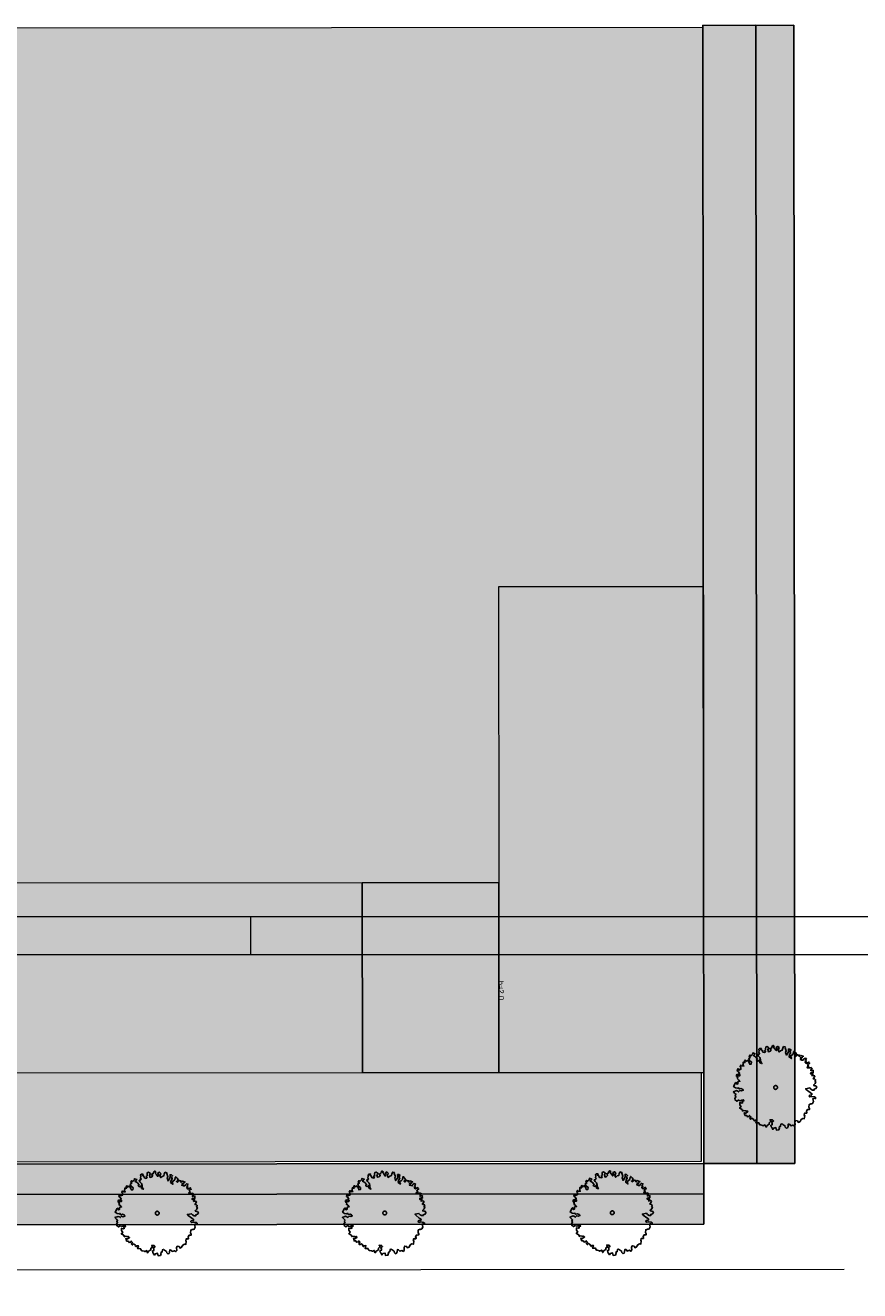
# Model space of a CAD drawing. Header units: metres. Extents: x -5569892 to 1712241, y -5568463 to 2085.
# Tile 54 of 68: x -40 to 15, y 103 to 186. Entities that reach past the tile are written whole.
import ezdxf

# ---------------------------------------------------------------- set-up
doc = ezdxf.new("R2010")
doc.units = ezdxf.units.M
doc.header["$LTSCALE"] = 0.5
doc.linetypes.add('ISO-02 Strichlinie', pattern=[3.81, 3.048, -0.762])
for name, color, linetype, lineweight in [('02.00_Gebäude-Dachlinien Neubau etc', 7, 'Continuous', 9), ('02.02_Nutzung. Gebäude-Wohnen. Gewerbe im EG', 7, 'Continuous', 9), ('02.02_Nutzung. Gebäude-Wohnen. Neubau (Geschosswohnen)', 7, 'Continuous', 9), ('03.10_Nutzung. Baufeld-Wohnen', 7, 'Continuous', 9), ('70 -74 Zeichnungsblatt- 4 Plankopf Linie', 7, 'Continuous', 13), ('99.02_Vermesserplan-Höhenpunkt EIF', 7, 'Continuous', 18), ('99.04_Erschließung_VP-S-Borde-Kantenstein', 7, 'Continuous', 25), ('Keine', 7, 'Continuous', 9)]:
    doc.layers.add(name, color=color, linetype=linetype, lineweight=lineweight)
for name, color, linetype, lineweight, true_color in [('99.04_1.BA Verkehrsanlagen-Achse', 1, 'Continuous', 20, 0xff0000), ('99.04_Erschließung_VP-KRA_S-LP-Krampnitz 1.BA$0$S-Achse', 1, 'Continuous', 20, 0xff0000), ('99.04_Erschließung_VP-S-Achse', 1, 'Continuous', 20, 0xff0000), ('99.04_Erschließung_VP-S-Farben-Gehweg-Betonsteinpflaster', 7, 'Continuous', 25, 0xffd6a8), ('99.04_Erschließung_VP-S-Farben-Grünflächen', 7, 'Continuous', 25, 0xc2e687), ('99.04_Erschließung_VP-S-Farben-Regengarten', 7, 'Continuous', 25, 0x60d2fb), ('S-Baum', 7, 'Continuous', 25, 0x4c994c)]:
    doc.layers.add(name, color=color, linetype=linetype, lineweight=lineweight, true_color=true_color)
doc.styles.add('Arial', font='arial.ttf')

# ---------------------------------------------------------------- blocks, each defined once
blk = doc.blocks.new('Gruppe-4')
at = {"layer": 'S-Baum', "flags": 128}
blk.add_lwpolyline([(12.428, 116.145), (12.36, 116.148), (12.282, 116.17), (12.283, 116.218), (12.374, 116.303), (12.417, 116.417), (12.37, 116.439), (12.372, 116.487), (12.41, 116.545), (12.336, 116.607), (12.256, 116.598), (12.269, 116.637), (12.341, 116.743), (12.351, 116.81), (12.264, 116.833), (12.167, 116.808), (12.228, 116.913), (12.084, 116.927), (12.075, 117.006), (12.175, 117.023), (12.251, 117.02), (12.246, 117.128), (12.267, 117.155), (12.18, 117.178), (12.099, 117.133), (12.102, 117.209), (12.184, 117.285), (12.106, 117.347), (12.027, 117.33), (11.95, 117.333), (11.851, 117.325), (11.873, 117.395), (11.953, 117.429), (11.877, 117.502), (11.948, 117.588), (12.016, 117.614), (11.961, 117.644), (11.963, 117.712), (11.874, 117.666), (11.785, 117.621), (11.717, 117.711), (11.797, 117.748), (11.73, 117.779), (11.773, 117.865), (11.796, 117.952), (11.709, 117.975), (11.627, 117.91), (11.585, 117.832), (11.497, 117.835), (11.391, 117.878), (11.472, 117.915), (11.395, 117.997), (11.514, 117.993), (11.545, 118.068), (11.605, 118.086), (11.499, 118.121), (11.429, 118.151), (11.37, 118.094), (11.311, 118.087), (11.342, 118.163), (11.246, 118.177), (11.186, 118.179), (11.145, 118.121), (11.095, 118.075), (11.037, 118.125), (11.099, 118.182), (11.14, 118.24), (11.076, 118.339), (10.991, 118.429), (10.959, 118.391), (10.934, 118.236), (10.843, 118.16), (10.754, 118.106), (10.807, 117.937), (10.656, 118.05), (10.689, 118.196), (10.76, 118.301), (10.708, 118.43), (10.787, 118.496), (10.701, 118.566), (10.614, 118.569), (10.63, 118.453), (10.606, 118.335), (10.484, 118.163), (10.431, 118.341), (10.474, 118.438), (10.401, 118.644), (10.414, 118.692), (10.297, 118.727), (10.236, 118.622), (10.212, 118.495), (10.103, 118.459), (10.002, 118.375), (9.946, 118.476), (10.003, 118.658), (9.918, 118.74), (9.817, 118.684), (9.862, 118.586), (9.809, 118.461), (9.707, 118.609), (9.641, 118.681), (9.672, 118.748), (9.606, 118.81), (9.527, 118.733), (9.513, 118.646), (9.395, 118.591), (9.48, 118.509), (9.397, 118.415), (9.3, 118.39), (9.258, 118.544), (9.255, 118.547), (9.328, 118.641), (9.204, 118.733), (9.115, 118.699), (9.1, 118.592), (9.109, 118.504), (9.036, 118.456), (9.105, 118.405), (9.052, 118.328), (8.928, 118.363), (8.873, 118.493), (8.795, 118.523), (8.837, 118.601), (8.721, 118.594), (8.669, 118.548), (8.685, 118.448), (8.662, 118.361), (8.71, 118.263), (8.657, 118.217), (8.581, 118.208), (8.634, 118.099), (8.738, 117.999), (8.784, 117.851), (8.788, 117.723), (8.863, 117.613), (8.738, 117.665), (8.704, 117.833), (8.623, 117.777), (8.509, 117.84), (8.579, 117.906), (8.448, 118.046), (8.315, 118.13), (8.415, 118.253), (8.261, 118.307), (8.238, 118.211), (8.136, 118.116), (8.081, 118.166), (8.027, 118.06), (8.095, 118.001), (7.994, 117.945), (8.049, 117.808), (8.182, 117.704), (8.169, 117.577), (8.061, 117.561), (8.033, 117.669), (7.923, 117.832), (7.861, 117.763), (7.775, 117.825), (7.727, 117.807), (7.762, 117.679), (7.702, 117.672), (7.635, 117.703), (7.633, 117.635), (7.63, 117.556), (7.589, 117.52), (7.675, 117.45), (7.547, 117.434), (7.481, 117.504), (7.43, 117.399), (7.476, 117.357), (7.483, 117.23), (7.343, 117.175), (7.357, 117.245), (7.286, 117.265), (7.245, 117.122), (7.311, 117.08), (7.395, 116.97), (7.334, 116.924), (7.42, 116.87), (7.409, 116.794), (7.29, 116.798), (7.246, 116.907), (7.185, 116.849), (7.193, 116.761), (7.279, 116.699), (7.247, 116.613), (7.333, 116.542), (7.417, 116.431), (7.389, 116.444), (7.289, 116.416), (7.284, 116.28), (7.204, 116.243), (7.226, 116.311), (7.16, 116.361), (7.119, 116.334), (6.995, 116.095), (7.119, 116.003), (7.254, 115.987), (7.315, 116.016), (7.369, 115.935), (7.488, 115.959), (7.583, 115.919), (7.64, 115.847), (7.531, 115.802), (7.416, 115.834), (7.334, 115.741), (7.276, 115.783), (7.189, 115.825), (6.983, 115.742), (7.076, 115.642), (7.161, 115.56), (7.102, 115.494), (7.156, 115.425), (7.076, 115.311), (7.101, 115.211), (7.214, 115.128), (7.324, 115.204), (7.43, 115.152), (7.55, 115.196), (7.639, 115.221), (7.685, 115.163), (7.547, 115.1), (7.604, 115.039), (7.533, 115.01), (7.409, 115.034), (7.404, 114.898), (7.496, 114.76), (7.397, 114.684), (7.483, 114.621), (7.558, 114.582), (7.594, 114.482), (7.654, 114.508), (7.781, 114.487), (7.848, 114.473), (7.878, 114.5), (7.944, 114.442), (7.793, 114.328), (7.706, 114.37), (7.751, 114.194), (7.867, 114.19), (7.912, 114.1), (8.021, 114.125), (8.054, 114.192), (8.139, 114.101), (8.067, 114.007), (8.067, 113.996), (8.142, 113.937), (8.212, 114.011), (8.328, 113.931), (8.315, 113.872), (8.373, 113.822), (8.403, 113.877), (8.53, 113.884), (8.476, 113.699), (8.572, 113.696), (8.671, 113.693), (8.689, 113.635), (8.726, 113.575), (8.774, 113.562), (8.929, 113.528), (8.947, 113.499), (8.968, 113.519), (9.077, 113.571), (9.102, 113.463), (9.14, 113.414), (9.203, 113.519), (9.353, 113.613), (9.356, 113.709), (9.468, 113.833), (9.4, 113.903), (9.558, 113.897), (9.632, 113.827), (9.493, 113.733), (9.551, 113.694), (9.547, 113.575), (9.458, 113.539), (9.472, 113.442), (9.51, 113.401), (9.585, 113.271), (9.647, 113.357), (9.793, 113.392), (9.827, 113.223), (9.983, 113.249), (10.027, 113.375), (10.01, 113.444), (10.099, 113.48), (10.123, 113.624), (10.192, 113.641), (10.25, 113.6), (10.383, 113.507), (10.411, 113.41), (10.476, 113.349), (10.557, 113.377), (10.588, 113.464), (10.602, 113.619), (10.68, 113.605), (10.765, 113.514), (10.902, 113.56), (10.999, 113.498), (11.062, 113.583), (11.048, 113.751), (11.088, 113.857), (11.206, 113.833), (11.279, 113.732), (11.38, 113.788), (11.453, 113.932), (11.563, 113.996), (11.661, 113.973), (11.688, 114.187), (11.649, 114.197), (11.682, 114.343), (11.741, 114.341), (11.817, 114.33), (11.838, 114.358), (11.838, 114.366), (11.805, 114.475), (11.877, 114.591), (11.913, 114.579), (12.013, 114.587), (12.015, 114.646), (11.97, 114.744), (11.984, 114.918), (12.015, 114.917), (12.085, 114.963), (12.133, 114.953), (12.213, 114.979), (12.274, 115.104), (12.232, 115.292), (12.341, 115.336), (12.399, 115.286), (12.402, 115.374), (12.335, 115.416), (12.158, 115.442), (12.021, 115.415), (11.975, 115.476), (12.017, 115.534), (12.153, 115.549), (12.164, 115.625), (12.042, 115.697), (11.813, 115.883), (11.756, 115.953), (12.021, 116.001), (12.098, 115.922), (12.203, 115.859), (12.319, 115.866), (12.313, 115.923), (12.313, 115.923), (12.43, 115.967), (12.482, 116.064)], close=True, dxfattribs=at)
at = {"layer": 'S-Baum'}
blk.add_rational_spline([(9.739, 115.914), (9.501, 115.978), (9.565, 116.216), (9.803, 116.152), (10.041, 116.089), (9.977, 115.851), (9.739, 115.914)], [1, 0.333333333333, 0.333333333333, 1, 0.333333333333, 0.333333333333, 1], degree=3, knots=[0, 0, 0, 0, 0.5, 0.5, 0.5, 1, 1, 1, 1], dxfattribs=at)
blk = doc.blocks.new('Gruppe-11')
at = {"layer": 'S-Baum', "flags": 128}
blk.add_lwpolyline([(1.656, 107.886), (1.588, 107.889), (1.51, 107.911), (1.511, 107.959), (1.602, 108.044), (1.645, 108.158), (1.598, 108.18), (1.6, 108.228), (1.638, 108.286), (1.564, 108.348), (1.485, 108.339), (1.497, 108.378), (1.569, 108.483), (1.58, 108.551), (1.493, 108.574), (1.395, 108.549), (1.456, 108.654), (1.312, 108.668), (1.303, 108.747), (1.403, 108.764), (1.479, 108.761), (1.474, 108.869), (1.495, 108.896), (1.408, 108.919), (1.327, 108.874), (1.33, 108.95), (1.412, 109.026), (1.335, 109.088), (1.255, 109.071), (1.178, 109.074), (1.079, 109.066), (1.101, 109.136), (1.182, 109.17), (1.105, 109.243), (1.176, 109.329), (1.244, 109.355), (1.189, 109.385), (1.191, 109.453), (1.102, 109.407), (1.013, 109.362), (0.945, 109.452), (1.025, 109.489), (0.959, 109.52), (1.001, 109.606), (1.024, 109.693), (0.937, 109.716), (0.855, 109.651), (0.813, 109.573), (0.726, 109.576), (0.619, 109.619), (0.7, 109.656), (0.623, 109.738), (0.742, 109.734), (0.773, 109.809), (0.833, 109.827), (0.727, 109.862), (0.657, 109.892), (0.598, 109.835), (0.539, 109.828), (0.57, 109.904), (0.474, 109.918), (0.415, 109.92), (0.373, 109.862), (0.323, 109.816), (0.266, 109.866), (0.327, 109.923), (0.369, 109.981), (0.304, 110.08), (0.219, 110.17), (0.187, 110.132), (0.162, 109.977), (0.071, 109.901), (-0.018, 109.847), (0.036, 109.678), (-0.116, 109.791), (-0.083, 109.937), (-0.011, 110.042), (-0.064, 110.171), (0.015, 110.236), (-0.07, 110.307), (-0.158, 110.31), (-0.142, 110.194), (-0.166, 110.076), (-0.288, 109.904), (-0.341, 110.082), (-0.298, 110.179), (-0.371, 110.385), (-0.358, 110.433), (-0.475, 110.468), (-0.536, 110.363), (-0.56, 110.236), (-0.668, 110.2), (-0.77, 110.116), (-0.826, 110.217), (-0.769, 110.399), (-0.854, 110.481), (-0.955, 110.425), (-0.91, 110.327), (-0.963, 110.202), (-1.065, 110.349), (-1.131, 110.422), (-1.1, 110.489), (-1.166, 110.551), (-1.245, 110.474), (-1.259, 110.387), (-1.377, 110.332), (-1.292, 110.25), (-1.375, 110.156), (-1.472, 110.131), (-1.514, 110.285), (-1.517, 110.288), (-1.443, 110.382), (-1.568, 110.474), (-1.657, 110.44), (-1.671, 110.333), (-1.663, 110.245), (-1.736, 110.197), (-1.666, 110.146), (-1.72, 110.069), (-1.843, 110.104), (-1.898, 110.233), (-1.977, 110.264), (-1.934, 110.342), (-2.051, 110.335), (-2.103, 110.289), (-2.087, 110.189), (-2.11, 110.102), (-2.062, 110.004), (-2.114, 109.958), (-2.191, 109.949), (-2.138, 109.84), (-2.034, 109.74), (-1.988, 109.591), (-1.984, 109.464), (-1.908, 109.354), (-2.034, 109.406), (-2.068, 109.574), (-2.149, 109.518), (-2.263, 109.581), (-2.193, 109.647), (-2.324, 109.787), (-2.457, 109.87), (-2.357, 109.994), (-2.51, 110.048), (-2.533, 109.952), (-2.636, 109.857), (-2.691, 109.907), (-2.745, 109.801), (-2.676, 109.742), (-2.777, 109.686), (-2.723, 109.548), (-2.59, 109.445), (-2.603, 109.318), (-2.711, 109.302), (-2.739, 109.41), (-2.849, 109.573), (-2.911, 109.504), (-2.997, 109.566), (-3.045, 109.548), (-3.01, 109.42), (-3.07, 109.413), (-3.137, 109.444), (-3.139, 109.376), (-3.142, 109.297), (-3.182, 109.261), (-3.097, 109.191), (-3.225, 109.175), (-3.291, 109.245), (-3.342, 109.139), (-3.295, 109.098), (-3.289, 108.971), (-3.429, 108.916), (-3.415, 108.986), (-3.485, 109.006), (-3.527, 108.863), (-3.461, 108.821), (-3.377, 108.711), (-3.438, 108.665), (-3.352, 108.611), (-3.363, 108.535), (-3.481, 108.539), (-3.526, 108.648), (-3.587, 108.59), (-3.579, 108.502), (-3.493, 108.44), (-3.525, 108.353), (-3.439, 108.283), (-3.355, 108.172), (-3.383, 108.185), (-3.483, 108.157), (-3.488, 108.021), (-3.568, 107.984), (-3.546, 108.051), (-3.612, 108.102), (-3.653, 108.075), (-3.777, 107.836), (-3.653, 107.744), (-3.517, 107.728), (-3.457, 107.757), (-3.403, 107.676), (-3.283, 107.7), (-3.189, 107.66), (-3.132, 107.588), (-3.241, 107.543), (-3.356, 107.575), (-3.438, 107.482), (-3.496, 107.524), (-3.582, 107.566), (-3.789, 107.483), (-3.696, 107.383), (-3.611, 107.301), (-3.67, 107.235), (-3.616, 107.166), (-3.696, 107.052), (-3.671, 106.952), (-3.558, 106.869), (-3.448, 106.945), (-3.342, 106.893), (-3.222, 106.937), (-3.133, 106.962), (-3.087, 106.904), (-3.225, 106.841), (-3.168, 106.78), (-3.239, 106.751), (-3.363, 106.775), (-3.368, 106.639), (-3.276, 106.5), (-3.375, 106.425), (-3.289, 106.362), (-3.214, 106.323), (-3.178, 106.223), (-3.118, 106.249), (-2.991, 106.228), (-2.923, 106.214), (-2.894, 106.241), (-2.828, 106.183), (-2.979, 106.069), (-3.066, 106.111), (-3.021, 105.934), (-2.905, 105.931), (-2.86, 105.841), (-2.751, 105.866), (-2.718, 105.933), (-2.633, 105.842), (-2.704, 105.748), (-2.705, 105.737), (-2.63, 105.678), (-2.56, 105.752), (-2.444, 105.672), (-2.457, 105.613), (-2.399, 105.563), (-2.369, 105.618), (-2.242, 105.625), (-2.296, 105.44), (-2.2, 105.437), (-2.101, 105.434), (-2.083, 105.376), (-2.045, 105.316), (-1.998, 105.303), (-1.843, 105.269), (-1.824, 105.24), (-1.804, 105.259), (-1.695, 105.312), (-1.67, 105.204), (-1.632, 105.155), (-1.569, 105.26), (-1.419, 105.354), (-1.415, 105.45), (-1.304, 105.574), (-1.372, 105.644), (-1.214, 105.638), (-1.14, 105.568), (-1.279, 105.474), (-1.221, 105.435), (-1.225, 105.316), (-1.314, 105.28), (-1.3, 105.183), (-1.262, 105.142), (-1.187, 105.012), (-1.124, 105.098), (-0.979, 105.132), (-0.945, 104.964), (-0.788, 104.99), (-0.745, 105.116), (-0.762, 105.185), (-0.673, 105.221), (-0.648, 105.365), (-0.58, 105.382), (-0.522, 105.34), (-0.389, 105.248), (-0.361, 105.151), (-0.295, 105.089), (-0.215, 105.118), (-0.184, 105.205), (-0.17, 105.36), (-0.092, 105.346), (-0.007, 105.255), (0.131, 105.301), (0.228, 105.239), (0.29, 105.324), (0.276, 105.492), (0.316, 105.598), (0.434, 105.574), (0.507, 105.472), (0.608, 105.528), (0.681, 105.673), (0.791, 105.737), (0.889, 105.714), (0.916, 105.928), (0.877, 105.938), (0.91, 106.084), (0.969, 106.082), (1.045, 106.071), (1.066, 106.099), (1.066, 106.107), (1.033, 106.216), (1.105, 106.332), (1.142, 106.32), (1.241, 106.327), (1.243, 106.387), (1.198, 106.485), (1.213, 106.659), (1.244, 106.658), (1.313, 106.704), (1.361, 106.694), (1.441, 106.72), (1.502, 106.845), (1.46, 107.033), (1.569, 107.077), (1.627, 107.027), (1.63, 107.115), (1.563, 107.157), (1.386, 107.183), (1.249, 107.156), (1.203, 107.217), (1.245, 107.275), (1.381, 107.29), (1.392, 107.366), (1.27, 107.438), (1.041, 107.624), (0.984, 107.694), (1.249, 107.742), (1.326, 107.663), (1.431, 107.6), (1.548, 107.607), (1.541, 107.664), (1.541, 107.664), (1.658, 107.708), (1.71, 107.805)], close=True, dxfattribs=at)
at = {"layer": 'S-Baum'}
blk.add_rational_spline([(-1.033, 107.655), (-1.271, 107.719), (-1.207, 107.957), (-0.969, 107.893), (-0.731, 107.83), (-0.795, 107.592), (-1.033, 107.655)], [1, 0.333333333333, 0.333333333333, 1, 0.333333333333, 0.333333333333, 1], degree=3, knots=[0, 0, 0, 0, 0.5, 0.5, 0.5, 1, 1, 1, 1], dxfattribs=at)
blk = doc.blocks.new('Gruppe-12')
at = {"layer": 'S-Baum', "flags": 128}
blk.add_lwpolyline([(-13.344, 107.874), (-13.412, 107.876), (-13.49, 107.899), (-13.489, 107.947), (-13.398, 108.031), (-13.355, 108.146), (-13.402, 108.167), (-13.4, 108.215), (-13.362, 108.273), (-13.436, 108.335), (-13.515, 108.327), (-13.503, 108.366), (-13.431, 108.471), (-13.42, 108.538), (-13.507, 108.561), (-13.605, 108.536), (-13.544, 108.642), (-13.688, 108.655), (-13.697, 108.735), (-13.597, 108.751), (-13.521, 108.748), (-13.526, 108.856), (-13.505, 108.884), (-13.592, 108.906), (-13.673, 108.861), (-13.67, 108.937), (-13.588, 109.014), (-13.665, 109.076), (-13.745, 109.059), (-13.822, 109.061), (-13.921, 109.053), (-13.899, 109.123), (-13.818, 109.157), (-13.895, 109.231), (-13.824, 109.316), (-13.756, 109.342), (-13.811, 109.372), (-13.809, 109.44), (-13.898, 109.395), (-13.987, 109.35), (-14.055, 109.44), (-13.975, 109.477), (-14.041, 109.507), (-13.999, 109.593), (-13.976, 109.68), (-14.063, 109.703), (-14.145, 109.638), (-14.187, 109.56), (-14.274, 109.563), (-14.381, 109.606), (-14.3, 109.643), (-14.376, 109.725), (-14.258, 109.721), (-14.227, 109.796), (-14.167, 109.814), (-14.273, 109.849), (-14.343, 109.88), (-14.402, 109.822), (-14.461, 109.816), (-14.43, 109.891), (-14.526, 109.906), (-14.585, 109.908), (-14.627, 109.85), (-14.677, 109.803), (-14.734, 109.853), (-14.673, 109.911), (-14.631, 109.969), (-14.696, 110.067), (-14.781, 110.158), (-14.813, 110.119), (-14.838, 109.964), (-14.929, 109.888), (-15.018, 109.835), (-14.964, 109.666), (-15.116, 109.778), (-15.083, 109.924), (-15.011, 110.03), (-15.064, 110.159), (-14.985, 110.224), (-15.07, 110.295), (-15.158, 110.298), (-15.142, 110.181), (-15.166, 110.063), (-15.288, 109.892), (-15.341, 110.069), (-15.298, 110.167), (-15.371, 110.373), (-15.358, 110.42), (-15.475, 110.456), (-15.536, 110.35), (-15.56, 110.224), (-15.668, 110.188), (-15.77, 110.103), (-15.826, 110.204), (-15.769, 110.386), (-15.854, 110.468), (-15.955, 110.412), (-15.91, 110.315), (-15.963, 110.189), (-16.065, 110.337), (-16.131, 110.41), (-16.1, 110.477), (-16.166, 110.538), (-16.245, 110.462), (-16.259, 110.375), (-16.377, 110.319), (-16.292, 110.237), (-16.375, 110.144), (-16.472, 110.119), (-16.514, 110.272), (-16.517, 110.276), (-16.443, 110.37), (-16.568, 110.461), (-16.657, 110.428), (-16.671, 110.321), (-16.663, 110.233), (-16.736, 110.184), (-16.666, 110.134), (-16.72, 110.056), (-16.843, 110.092), (-16.898, 110.221), (-16.977, 110.252), (-16.934, 110.33), (-17.051, 110.322), (-17.103, 110.276), (-17.087, 110.176), (-17.11, 110.089), (-17.062, 109.992), (-17.114, 109.945), (-17.191, 109.937), (-17.138, 109.827), (-17.034, 109.728), (-16.988, 109.579), (-16.984, 109.451), (-16.908, 109.341), (-17.034, 109.394), (-17.068, 109.562), (-17.149, 109.505), (-17.263, 109.568), (-17.193, 109.634), (-17.324, 109.774), (-17.457, 109.858), (-17.357, 109.982), (-17.51, 110.035), (-17.533, 109.94), (-17.636, 109.844), (-17.691, 109.894), (-17.745, 109.788), (-17.676, 109.73), (-17.777, 109.674), (-17.723, 109.536), (-17.59, 109.432), (-17.603, 109.305), (-17.711, 109.289), (-17.739, 109.398), (-17.849, 109.56), (-17.911, 109.491), (-17.997, 109.554), (-18.045, 109.536), (-18.01, 109.407), (-18.07, 109.401), (-18.137, 109.431), (-18.139, 109.363), (-18.142, 109.284), (-18.182, 109.249), (-18.097, 109.178), (-18.225, 109.162), (-18.291, 109.233), (-18.342, 109.127), (-18.295, 109.086), (-18.288, 108.958), (-18.429, 108.903), (-18.415, 108.974), (-18.485, 108.993), (-18.527, 108.85), (-18.461, 108.808), (-18.377, 108.698), (-18.438, 108.652), (-18.352, 108.598), (-18.363, 108.522), (-18.481, 108.526), (-18.526, 108.635), (-18.587, 108.578), (-18.579, 108.49), (-18.493, 108.428), (-18.525, 108.341), (-18.439, 108.27), (-18.355, 108.16), (-18.383, 108.172), (-18.483, 108.144), (-18.488, 108.009), (-18.568, 107.972), (-18.546, 108.039), (-18.612, 108.089), (-18.653, 108.062), (-18.777, 107.823), (-18.653, 107.731), (-18.517, 107.715), (-18.457, 107.744), (-18.403, 107.663), (-18.283, 107.688), (-18.189, 107.648), (-18.132, 107.575), (-18.241, 107.531), (-18.356, 107.563), (-18.438, 107.469), (-18.496, 107.511), (-18.582, 107.554), (-18.789, 107.47), (-18.696, 107.371), (-18.611, 107.289), (-18.67, 107.223), (-18.616, 107.153), (-18.696, 107.04), (-18.671, 106.94), (-18.558, 106.857), (-18.448, 106.932), (-18.342, 106.881), (-18.222, 106.925), (-18.133, 106.95), (-18.087, 106.892), (-18.225, 106.828), (-18.168, 106.767), (-18.239, 106.738), (-18.363, 106.762), (-18.368, 106.627), (-18.276, 106.488), (-18.375, 106.412), (-18.289, 106.35), (-18.214, 106.31), (-18.178, 106.21), (-18.118, 106.236), (-17.991, 106.215), (-17.923, 106.201), (-17.894, 106.229), (-17.828, 106.17), (-17.979, 106.056), (-18.066, 106.099), (-18.021, 105.922), (-17.905, 105.918), (-17.86, 105.829), (-17.751, 105.853), (-17.718, 105.92), (-17.633, 105.83), (-17.704, 105.736), (-17.705, 105.724), (-17.63, 105.665), (-17.56, 105.739), (-17.444, 105.659), (-17.457, 105.6), (-17.399, 105.55), (-17.369, 105.606), (-17.242, 105.613), (-17.296, 105.428), (-17.2, 105.424), (-17.101, 105.421), (-17.083, 105.364), (-17.045, 105.303), (-16.998, 105.29), (-16.843, 105.257), (-16.824, 105.228), (-16.804, 105.247), (-16.695, 105.3), (-16.67, 105.191), (-16.632, 105.142), (-16.569, 105.247), (-16.419, 105.341), (-16.415, 105.437), (-16.304, 105.561), (-16.372, 105.631), (-16.214, 105.626), (-16.14, 105.555), (-16.279, 105.461), (-16.221, 105.422), (-16.225, 105.304), (-16.314, 105.267), (-16.3, 105.17), (-16.262, 105.129), (-16.187, 105), (-16.124, 105.085), (-15.979, 105.12), (-15.945, 104.952), (-15.788, 104.978), (-15.745, 105.103), (-15.762, 105.172), (-15.673, 105.209), (-15.648, 105.352), (-15.58, 105.369), (-15.522, 105.328), (-15.389, 105.236), (-15.361, 105.139), (-15.295, 105.077), (-15.215, 105.105), (-15.184, 105.192), (-15.17, 105.347), (-15.092, 105.333), (-15.007, 105.243), (-14.869, 105.289), (-14.772, 105.226), (-14.71, 105.312), (-14.724, 105.479), (-14.684, 105.585), (-14.566, 105.561), (-14.493, 105.46), (-14.392, 105.516), (-14.319, 105.661), (-14.209, 105.725), (-14.111, 105.702), (-14.084, 105.916), (-14.123, 105.925), (-14.09, 106.071), (-14.031, 106.069), (-13.955, 106.058), (-13.934, 106.086), (-13.934, 106.094), (-13.967, 106.203), (-13.895, 106.319), (-13.858, 106.307), (-13.759, 106.315), (-13.757, 106.374), (-13.802, 106.472), (-13.787, 106.647), (-13.756, 106.646), (-13.687, 106.692), (-13.639, 106.681), (-13.559, 106.707), (-13.498, 106.832), (-13.54, 107.02), (-13.431, 107.065), (-13.373, 107.015), (-13.37, 107.102), (-13.437, 107.144), (-13.614, 107.17), (-13.751, 107.144), (-13.797, 107.205), (-13.755, 107.263), (-13.619, 107.278), (-13.608, 107.354), (-13.73, 107.426), (-13.959, 107.612), (-14.016, 107.682), (-13.751, 107.729), (-13.674, 107.65), (-13.569, 107.587), (-13.452, 107.595), (-13.459, 107.651), (-13.459, 107.651), (-13.342, 107.695), (-13.29, 107.793)], close=True, dxfattribs=at)
at = {"layer": 'S-Baum'}
blk.add_rational_spline([(-16.033, 107.643), (-16.271, 107.707), (-16.207, 107.944), (-15.969, 107.881), (-15.731, 107.817), (-15.795, 107.579), (-16.033, 107.643)], [1, 0.333333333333, 0.333333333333, 1, 0.333333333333, 0.333333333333, 1], degree=3, knots=[0, 0, 0, 0, 0.5, 0.5, 0.5, 1, 1, 1, 1], dxfattribs=at)
blk = doc.blocks.new('Gruppe-13')
at = {"layer": 'S-Baum', "flags": 128}
blk.add_lwpolyline([(-28.344, 107.861), (-28.412, 107.864), (-28.49, 107.886), (-28.489, 107.934), (-28.398, 108.019), (-28.355, 108.133), (-28.402, 108.155), (-28.4, 108.203), (-28.362, 108.261), (-28.436, 108.323), (-28.515, 108.314), (-28.503, 108.353), (-28.431, 108.458), (-28.42, 108.526), (-28.507, 108.549), (-28.605, 108.524), (-28.544, 108.629), (-28.688, 108.642), (-28.697, 108.722), (-28.597, 108.738), (-28.521, 108.736), (-28.526, 108.843), (-28.505, 108.871), (-28.592, 108.894), (-28.673, 108.848), (-28.67, 108.925), (-28.588, 109.001), (-28.665, 109.063), (-28.745, 109.046), (-28.822, 109.049), (-28.921, 109.041), (-28.899, 109.111), (-28.818, 109.145), (-28.895, 109.218), (-28.824, 109.303), (-28.755, 109.329), (-28.811, 109.36), (-28.809, 109.427), (-28.898, 109.382), (-28.987, 109.337), (-29.055, 109.427), (-28.975, 109.464), (-29.041, 109.495), (-28.999, 109.581), (-28.976, 109.668), (-29.063, 109.691), (-29.145, 109.625), (-29.187, 109.548), (-29.274, 109.551), (-29.381, 109.594), (-29.3, 109.631), (-29.376, 109.713), (-29.258, 109.709), (-29.227, 109.784), (-29.167, 109.802), (-29.273, 109.836), (-29.343, 109.867), (-29.402, 109.81), (-29.461, 109.803), (-29.43, 109.878), (-29.526, 109.893), (-29.585, 109.895), (-29.627, 109.837), (-29.677, 109.791), (-29.734, 109.841), (-29.673, 109.898), (-29.631, 109.956), (-29.696, 110.054), (-29.781, 110.145), (-29.813, 110.106), (-29.838, 109.952), (-29.929, 109.876), (-30.018, 109.822), (-29.964, 109.653), (-30.116, 109.766), (-30.083, 109.912), (-30.011, 110.017), (-30.064, 110.146), (-29.985, 110.211), (-30.07, 110.282), (-30.158, 110.285), (-30.142, 110.169), (-30.166, 110.051), (-30.288, 109.879), (-30.341, 110.056), (-30.298, 110.154), (-30.371, 110.36), (-30.358, 110.408), (-30.475, 110.443), (-30.536, 110.337), (-30.56, 110.211), (-30.668, 110.175), (-30.77, 110.091), (-30.826, 110.192), (-30.769, 110.374), (-30.854, 110.456), (-30.955, 110.4), (-30.91, 110.302), (-30.963, 110.177), (-31.065, 110.324), (-31.131, 110.397), (-31.1, 110.464), (-31.166, 110.526), (-31.245, 110.449), (-31.259, 110.362), (-31.377, 110.307), (-31.292, 110.224), (-31.375, 110.131), (-31.472, 110.106), (-31.514, 110.26), (-31.517, 110.263), (-31.443, 110.357), (-31.568, 110.449), (-31.657, 110.415), (-31.671, 110.308), (-31.663, 110.22), (-31.736, 110.172), (-31.666, 110.121), (-31.72, 110.044), (-31.843, 110.079), (-31.898, 110.208), (-31.977, 110.239), (-31.934, 110.317), (-32.051, 110.31), (-32.103, 110.263), (-32.087, 110.164), (-32.11, 110.077), (-32.062, 109.979), (-32.114, 109.933), (-32.191, 109.924), (-32.138, 109.815), (-32.034, 109.715), (-31.988, 109.566), (-31.984, 109.439), (-31.908, 109.329), (-32.034, 109.381), (-32.068, 109.549), (-32.149, 109.493), (-32.263, 109.556), (-32.193, 109.621), (-32.324, 109.762), (-32.457, 109.845), (-32.357, 109.969), (-32.51, 110.023), (-32.533, 109.927), (-32.636, 109.832), (-32.691, 109.882), (-32.745, 109.776), (-32.676, 109.717), (-32.777, 109.661), (-32.723, 109.523), (-32.59, 109.42), (-32.603, 109.293), (-32.711, 109.277), (-32.739, 109.385), (-32.849, 109.547), (-32.911, 109.479), (-32.997, 109.541), (-33.045, 109.523), (-33.01, 109.394), (-33.07, 109.388), (-33.137, 109.419), (-33.139, 109.351), (-33.142, 109.272), (-33.182, 109.236), (-33.097, 109.165), (-33.225, 109.15), (-33.291, 109.22), (-33.342, 109.114), (-33.295, 109.073), (-33.288, 108.946), (-33.429, 108.891), (-33.415, 108.961), (-33.485, 108.98), (-33.527, 108.838), (-33.461, 108.796), (-33.377, 108.685), (-33.438, 108.639), (-33.352, 108.586), (-33.363, 108.51), (-33.481, 108.514), (-33.526, 108.623), (-33.587, 108.565), (-33.579, 108.477), (-33.493, 108.415), (-33.525, 108.328), (-33.439, 108.257), (-33.355, 108.147), (-33.383, 108.16), (-33.483, 108.132), (-33.488, 107.996), (-33.568, 107.959), (-33.546, 108.026), (-33.612, 108.077), (-33.653, 108.05), (-33.777, 107.811), (-33.653, 107.719), (-33.517, 107.703), (-33.457, 107.732), (-33.403, 107.651), (-33.283, 107.675), (-33.189, 107.635), (-33.132, 107.562), (-33.241, 107.518), (-33.356, 107.55), (-33.438, 107.457), (-33.496, 107.498), (-33.582, 107.541), (-33.789, 107.457), (-33.696, 107.358), (-33.611, 107.276), (-33.67, 107.21), (-33.616, 107.14), (-33.696, 107.027), (-33.671, 106.927), (-33.558, 106.844), (-33.448, 106.92), (-33.342, 106.868), (-33.222, 106.912), (-33.133, 106.937), (-33.087, 106.879), (-33.225, 106.816), (-33.168, 106.755), (-33.239, 106.726), (-33.363, 106.75), (-33.368, 106.614), (-33.276, 106.475), (-33.375, 106.399), (-33.289, 106.337), (-33.214, 106.298), (-33.178, 106.198), (-33.118, 106.224), (-32.991, 106.202), (-32.923, 106.189), (-32.894, 106.216), (-32.828, 106.157), (-32.979, 106.044), (-33.066, 106.086), (-33.021, 105.909), (-32.905, 105.905), (-32.86, 105.816), (-32.751, 105.841), (-32.718, 105.907), (-32.633, 105.817), (-32.704, 105.723), (-32.705, 105.712), (-32.63, 105.653), (-32.56, 105.727), (-32.444, 105.646), (-32.457, 105.587), (-32.399, 105.537), (-32.369, 105.593), (-32.242, 105.6), (-32.296, 105.415), (-32.2, 105.412), (-32.101, 105.408), (-32.083, 105.351), (-32.045, 105.291), (-31.998, 105.278), (-31.843, 105.244), (-31.824, 105.215), (-31.804, 105.234), (-31.695, 105.287), (-31.67, 105.179), (-31.632, 105.129), (-31.569, 105.235), (-31.419, 105.329), (-31.415, 105.425), (-31.304, 105.548), (-31.372, 105.619), (-31.214, 105.613), (-31.14, 105.543), (-31.279, 105.448), (-31.221, 105.41), (-31.225, 105.291), (-31.314, 105.254), (-31.3, 105.158), (-31.262, 105.117), (-31.187, 104.987), (-31.124, 105.073), (-30.979, 105.107), (-30.945, 104.939), (-30.788, 104.965), (-30.745, 105.091), (-30.762, 105.159), (-30.673, 105.196), (-30.648, 105.339), (-30.58, 105.357), (-30.522, 105.315), (-30.389, 105.223), (-30.361, 105.126), (-30.295, 105.064), (-30.215, 105.093), (-30.184, 105.179), (-30.17, 105.334), (-30.091, 105.32), (-30.007, 105.23), (-29.869, 105.276), (-29.772, 105.213), (-29.71, 105.299), (-29.724, 105.466), (-29.684, 105.573), (-29.566, 105.549), (-29.493, 105.447), (-29.392, 105.503), (-29.319, 105.648), (-29.209, 105.712), (-29.111, 105.689), (-29.084, 105.903), (-29.123, 105.913), (-29.09, 106.059), (-29.031, 106.057), (-28.955, 106.046), (-28.934, 106.073), (-28.934, 106.082), (-28.967, 106.19), (-28.895, 106.307), (-28.858, 106.294), (-28.759, 106.302), (-28.757, 106.362), (-28.802, 106.459), (-28.787, 106.634), (-28.756, 106.633), (-28.687, 106.679), (-28.639, 106.669), (-28.559, 106.694), (-28.498, 106.82), (-28.54, 107.008), (-28.431, 107.052), (-28.373, 107.002), (-28.37, 107.09), (-28.437, 107.132), (-28.614, 107.157), (-28.751, 107.131), (-28.797, 107.192), (-28.755, 107.25), (-28.619, 107.265), (-28.608, 107.341), (-28.73, 107.413), (-28.959, 107.599), (-29.016, 107.669), (-28.751, 107.717), (-28.674, 107.638), (-28.569, 107.575), (-28.452, 107.582), (-28.459, 107.639), (-28.459, 107.639), (-28.342, 107.683), (-28.29, 107.78)], close=True, dxfattribs=at)
at = {"layer": 'S-Baum'}
blk.add_rational_spline([(-31.033, 107.63), (-31.271, 107.694), (-31.207, 107.932), (-30.969, 107.868), (-30.731, 107.804), (-30.795, 107.566), (-31.033, 107.63)], [1, 0.333333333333, 0.333333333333, 1, 0.333333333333, 0.333333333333, 1], degree=3, knots=[0, 0, 0, 0, 0.5, 0.5, 0.5, 1, 1, 1, 1], dxfattribs=at)
blk = doc.blocks.new('_23-07-06_Massenplan_TB_Weiterführende Schule (3D)')
at = {"layer": '02.02_Nutzung. Gebäude-Wohnen. Gewerbe im EG', "linetype": 'Continuous', "lineweight": 0, "true_color": 0xd7a279}
for points in [[(-8.483, 129.518), (-8.472, 117.018), (5.028, 117.029), (5.001, 149.029), (-8.499, 149.018)], [(-17.472, 117.01), (-8.472, 117.018), (-8.483, 129.518), (-12.483, 129.515), (-17.483, 129.51)]]:
    blk.add_hatch(color=33, dxfattribs=at).paths.add_polyline_path(points)
at = {"layer": '02.02_Nutzung. Gebäude-Wohnen. Neubau (Geschosswohnen)', "linetype": 'Continuous', "lineweight": 0, "true_color": 0xff6666}
blk.add_hatch(color=11, dxfattribs=at).paths.add_polyline_path([(-17.483, 129.51), (-42.983, 129.489), (-42.972, 116.989), (-17.472, 117.01)])
at = {"layer": '03.10_Nutzung. Baufeld-Wohnen', "linetype": 'Continuous', "lineweight": 0, "true_color": 0xf1aba7, "transparency": 33554636}
blk.add_hatch(color=21, dxfattribs=at).paths.add_polyline_path([(-163.869, 172.388), (-163.819, 112.888), (-163.817, 111.038), (4.883, 111.179), (4.878, 117.029), (5.028, 117.029), (4.97, 185.881), (-44.014, 185.838), (-44.019, 172.488)])
at = {"layer": '99.04_Erschließung_VP-S-Farben-Gehweg-Betonsteinpflaster', "linetype": 'Continuous', "lineweight": 0, "true_color": 0xffd6a8}
for points in [[(8.47, 186.034), (8.533, 111.032), (5.033, 111.029), (4.97, 186.031)], [(5.035, 109.029), (5.033, 111.029), (-79.467, 110.958), (-79.465, 108.958)]]:
    blk.add_hatch(color=41, dxfattribs=at).paths.add_polyline_path(points)
at = {"layer": '99.04_Erschließung_VP-S-Farben-Grünflächen', "linetype": 'Continuous', "lineweight": 0, "true_color": 0xc2e687}
blk.add_hatch(color=71, dxfattribs=at).paths.add_polyline_path([(5.036, 107.029), (5.035, 109.029), (-79.465, 108.958), (-79.464, 106.958)])
at = {"layer": '99.04_Erschließung_VP-S-Farben-Regengarten', "linetype": 'Continuous', "lineweight": 0, "true_color": 0x60d2fb}
blk.add_hatch(color=141, dxfattribs=at).paths.add_polyline_path([(8.47, 186.032), (8.533, 111.032), (11.033, 111.034), (10.97, 186.034)])
at = {"layer": '02.00_Gebäude-Dachlinien Neubau etc'}
blk.add_line((-8.483, 129.518), (-8.472, 117.018), dxfattribs=at)
at = {"layer": '02.02_Nutzung. Gebäude-Wohnen. Gewerbe im EG', "flags": 128}
for points in [[(-8.483, 129.518), (-8.472, 117.018), (5.028, 117.029), (5.001, 149.029), (-8.499, 149.018)], [(-17.472, 117.01), (-8.472, 117.018), (-8.483, 129.518), (-12.483, 129.515), (-17.483, 129.51)]]:
    blk.add_lwpolyline(points, close=True, dxfattribs=at)
at = {"layer": '02.02_Nutzung. Gebäude-Wohnen. Neubau (Geschosswohnen)', "flags": 128}
blk.add_lwpolyline([(-17.483, 129.51), (-42.983, 129.489), (-42.972, 116.989), (-17.472, 117.01)], close=True, dxfattribs=at)
at = {"layer": '03.10_Nutzung. Baufeld-Wohnen', "flags": 128}
blk.add_lwpolyline([(-163.869, 172.388), (-163.819, 112.888), (-163.817, 111.038), (4.883, 111.179), (4.878, 117.029), (5.028, 117.029), (4.97, 185.881), (-44.014, 185.838), (-44.019, 172.488)], close=True, dxfattribs=at)
at = {"layer": '99.04_1.BA Verkehrsanlagen-Achse', "linetype": 'Continuous', "lineweight": 20}
blk.add_line((14.289, 104.037), (-224.461, 103.837), dxfattribs=at)
at = {"layer": '99.04_Erschließung_VP-KRA_S-LP-Krampnitz 1.BA$0$S-Achse', "linetype": 'Continuous'}
blk.add_line((14.289, 104.037), (-224.461, 103.837), dxfattribs=at)
at = {"layer": '99.04_Erschließung_VP-S-Achse', "linetype": 'Continuous'}
blk.add_line((14.289, 104.037), (-224.461, 103.837), dxfattribs=at)
at = {"layer": '99.04_Erschließung_VP-S-Borde-Kantenstein', "lineweight": 9}
for p, q in [((4.97, 186.031), (5.033, 111.029)), ((5.033, 111.029), (-163.967, 110.888)), ((5.035, 109.029), (-79.465, 108.958))]:
    blk.add_line(p, q, dxfattribs=at)
at = {"layer": '99.04_Erschließung_VP-S-Farben-Gehweg-Betonsteinpflaster', "flags": 128}
for points in [[(8.47, 186.034), (8.533, 111.032), (5.033, 111.029), (4.97, 186.031)], [(5.035, 109.029), (5.033, 111.029), (-79.467, 110.958), (-79.465, 108.958)]]:
    blk.add_lwpolyline(points, close=True, dxfattribs=at)
at = {"layer": '99.04_Erschließung_VP-S-Farben-Grünflächen', "flags": 128}
blk.add_lwpolyline([(5.036, 107.029), (5.035, 109.029), (-79.465, 108.958), (-79.464, 106.958)], close=True, dxfattribs=at)
at = {"layer": '99.04_Erschließung_VP-S-Farben-Regengarten', "flags": 128}
blk.add_lwpolyline([(8.47, 186.032), (8.533, 111.032), (11.033, 111.034), (10.97, 186.034)], close=True, dxfattribs=at)
at = {"layer": 'S-Baum'}
for name in ['Gruppe-4', 'Gruppe-13', 'Gruppe-12', 'Gruppe-11']:
    blk.add_blockref(name, (0, 0), dxfattribs=at)
at = {"layer": '99.02_Vermesserplan-Höhenpunkt EIF', "color": 7, "insert": (-8.128, 121.8), "char_height": 0.36, "attachment_point": 3, "rotation": 271.95144, "line_spacing_factor": 0.251004, "style": 'Arial'}
blk.add_mtext('h=2.0', dxfattribs=at)
blk = doc.blocks.new('Plankopf')
at = {"layer": '70 -74 Zeichnungsblatt- 4 Plankopf Linie', "color": 7, "linetype": 'ISO-02 Strichlinie', "lineweight": 5, "transparency": 33554687}
blk.add_line((0.0245, 0.4205), (0.0245, 0.4155), dxfattribs=at)
at = {"layer": '70 -74 Zeichnungsblatt- 4 Plankopf Linie', "transparency": 33554687, "flags": 128}
for points in [[(-0.5945, 0.4205), (0.5945, 0.4205), (0.5945, -0.4205), (-0.5945, -0.4205)], [(-0.5745, -0.4155), (-0.5745, 0.4155), (0.5895, 0.4155), (0.5895, -0.4155)]]:
    blk.add_lwpolyline(points, close=True, dxfattribs=at)
at = {"layer": '70 -74 Zeichnungsblatt- 4 Plankopf Linie', "color": 0, "flags": 1}
for tag in ['Geschäftszeichen', 'Papiermaße', 'Landschaftsarchitekt', 'Landschaftsarchitekten_Zusatz-1-', 'AR_Genehmigt_-_Datum', 'Auto_Generate_Page_Number', 'Auto_Total_Num_Sheets', 'Architekt', 'Architekt_Zusatz_-1-', 'Current_Plot_Date', 'Scale', 'Sheet_Number', 'Sheet_Title', 'Teil', 'Gewerk', 'Total_Num_Sheets', 'Tragwerksplanung', 'Tragwerksplanung_Zusatz_-1-', 'Zone', 'Zone', 'Zone', 'Zone', 'Zone', 'Zone', 'Status', 'TGA', 'TGA_Zusatz_-1-', 'Zone', 'Number', 'Publish_Date', 'Number', 'Publish_Date', 'Number', 'Publish_Date', 'Number', 'Publish_Date', 'Number', 'Publish_Date', 'Number', 'Publish_Date', 'Planungsgrundlagen', 'Plot_Date_Format', 'BH_Genehmigt_-_Datum', 'Ebene', 'Page_Number', 'Plannummer_Fachplaner', 'File_Name', 'File_Name_Include_Path', 'Projektname_Zusatz', 'Höhe_üNHN', 'Leistungsphase', 'Number', 'Publish_Date', 'Recipients', 'Recipients', 'Recipients', 'Recipients', 'Recipients', 'Recipients', 'Project_Date', 'Project_ID', 'Project_Name', 'Recipients', 'Date', 'Note', 'Date', 'Note', 'Date', 'Note', 'Date', 'Note', 'Date', 'Note', 'Date', 'Note', 'Format', 'Date', 'Date', 'Note']:
    blk.add_attdef(tag, (-0.5945, -0.4205), '', height=0.00018, dxfattribs=at)

msp = doc.modelspace()

# ---------------------------------------------------------------- block references
at = {"layer": 'Keine', "color": 1}
msp.add_blockref('_23-07-06_Massenplan_TB_Weiterführende Schule (3D)', (0, 0), dxfattribs=at)

# ---------------------------------------------------------------- next in the draw order: block references
at = {"layer": '70 -74 Zeichnungsblatt- 4 Plankopf Linie', "xscale": 500, "yscale": 500, "zscale": 500}
msp.add_blockref('Plankopf', (-37.093, -82.948), dxfattribs=at)

doc.saveas('drawing.dxf')
